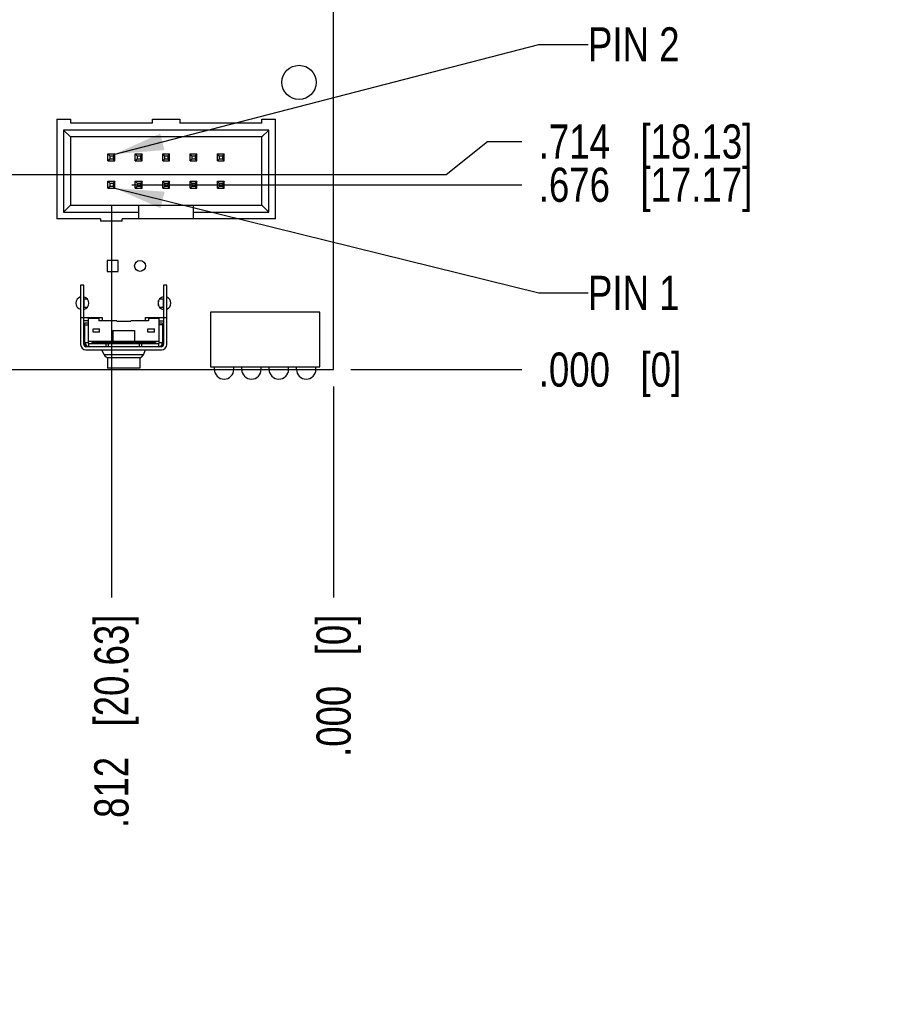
# Model space of a CAD drawing. Header units: inches. Extents: x 0 to 34, y 0 to 22.
# Tile 11 of 33: x 13 to 16.2, y 10.8 to 14.4. Entities that reach past the tile are written whole.
import ezdxf

# ---------------------------------------------------------------- set-up
doc = ezdxf.new("R2010")
doc.units = ezdxf.units.IN
doc.header["$LTSCALE"] = 1.87
doc.header["$MEASUREMENT"] = 0
doc.layers.get('0').update_dxf_attribs({"linetype": 'CONTINUOUS'})
doc.layers.add('DETAIL', color=7, linetype='CONTINUOUS')
doc.layers.add('DIMENSIONS', color=7, linetype='CONTINUOUS')
doc.styles.get("Standard").update_dxf_attribs({"font": 'txt', "width": 0.8})
doc.dimstyles.new('DIMSTYLE_2', dxfattribs={"dimtxt": 0.125, "dimasz": 0.18, "dimexe": 0.18, "dimexo": 0.0625, "dimgap": 0.09, "dimtad": 0, "dimtih": 1, "dimtoh": 1, "dimdec": 3, "dimzin": 4, "dimdsep": 46, "dimtxsty": 'STANDARD', "dimblk": '_FILLED', "dimblk1": '_FILLED', "dimblk2": '_FILLED', "dimcen": 0.09, "dimadec": 0, "dimazin": 0, "dimtp": 0.01, "dimtm": 0.01, "dimtfac": 1, "dimtdec": 3, "dimtofl": 0, "dimtmove": 0, "dimatfit": 3, "dimldrblk": '_FILLED', "dimfxl": 1, "dimtolj": 1, "dimtzin": 4, "dimarcsym": 0})
doc.dimstyles.get("Standard").update_dxf_attribs({"dimtxt": 0.125, "dimasz": 0.18, "dimexe": 0.18, "dimexo": 0.0625, "dimgap": 0.09, "dimtad": 0, "dimtih": 1, "dimtoh": 1, "dimdec": 3, "dimzin": 4, "dimdsep": 46, "dimtxsty": 'STANDARD', "dimblk": '_FILLED', "dimblk1": '_FILLED', "dimblk2": '_FILLED', "dimcen": 0.09, "dimadec": 0, "dimazin": 0, "dimtol": 1, "dimtp": 0.01, "dimtm": 0.01, "dimtfac": 1, "dimtdec": 3, "dimtofl": 0, "dimtmove": 0, "dimatfit": 3, "dimldrblk": '_FILLED', "dimfxl": 1, "dimtolj": 1, "dimtzin": 4, "dimarcsym": 0})

# ---------------------------------------------------------------- blocks, each defined once
blk = doc.blocks.new('*D28')
at = {"layer": 'DIMENSIONS', "color": 2, "linetype": 'CONTINUOUS'}
blk.add_line((13.3119, 13.6739), (13.3119, 12.2394), dxfattribs=at)
at = {"layer": 'DIMENSIONS', "color": 2, "linetype": 'CONTINUOUS', "insert": (13.2494, 12.1769), "char_height": 0.125, "width": 1.225, "attachment_point": 3, "rotation": 90, "line_spacing_factor": 0.9}
blk.add_mtext('.812{\\Ftxt.shx;\\W1.000000;\\H0.125000; }[20.63]', dxfattribs=at)
blk = doc.blocks.new('_FILLED')
at = {"color": 0, "linetype": 'BYBLOCK'}
blk.add_solid([(0, 0), (-1, 0.174), (-1, -0.174)], dxfattribs=at)
blk = doc.blocks.new('*D29')
at = {"layer": 'DIMENSIONS', "color": 2, "linetype": 'CONTINUOUS'}
blk.add_line((14.124, 13.0105), (14.124, 12.2394), dxfattribs=at)
at = {"layer": 'DIMENSIONS', "color": 2, "linetype": 'CONTINUOUS', "insert": (14.0615, 12.1769), "char_height": 0.125, "width": 0.825, "attachment_point": 3, "rotation": 90, "line_spacing_factor": 0.9}
blk.add_mtext('.000{\\Ftxt.shx;\\W1.000000;\\H0.125000; }[0]', dxfattribs=at)
blk = doc.blocks.new('*D30')
at = {"layer": 'DIMENSIONS', "color": 2, "linetype": 'CONTINUOUS'}
blk.add_line((11.3889, 13.7119), (11.3889, 12.2394), dxfattribs=at)
at = {"layer": 'DIMENSIONS', "color": 2, "linetype": 'CONTINUOUS', "insert": (11.3264, 12.1769), "char_height": 0.125, "width": 1.325, "attachment_point": 3, "rotation": 90, "line_spacing_factor": 0.9}
blk.add_mtext('2.735{\\Ftxt.shx;\\W1.000000;\\H0.125000; }[69.47]', dxfattribs=at)
blk = doc.blocks.new('*D31')
at = {"layer": 'DIMENSIONS', "color": 2, "linetype": 'CONTINUOUS'}
blk.add_line((8.6489, 13.6719), (8.6489, 12.2394), dxfattribs=at)
at = {"layer": 'DIMENSIONS', "color": 2, "linetype": 'CONTINUOUS', "insert": (8.5864, 12.1769), "char_height": 0.125, "width": 1.425, "attachment_point": 3, "rotation": 90, "line_spacing_factor": 0.9}
blk.add_mtext('5.475{\\Ftxt.shx;\\W1.000000;\\H0.125000; }[139.07]', dxfattribs=at)
blk = doc.blocks.new('*D32')
at = {"layer": 'DIMENSIONS', "color": 2, "linetype": 'CONTINUOUS'}
blk.add_line((8.2239, 13.6719), (8.2239, 12.2394), dxfattribs=at)
at = {"layer": 'DIMENSIONS', "color": 2, "linetype": 'CONTINUOUS', "insert": (8.1614, 12.1769), "char_height": 0.125, "width": 1.425, "attachment_point": 3, "rotation": 90, "line_spacing_factor": 0.9}
blk.add_mtext('5.900{\\Ftxt.shx;\\W1.000000;\\H0.125000; }[149.86]', dxfattribs=at)
blk = doc.blocks.new('*D38')
at = {"layer": 'DIMENSIONS', "color": 2, "linetype": 'CONTINUOUS'}
blk.add_line((13.3869, 13.7489), (14.8115, 13.7489), dxfattribs=at)
at = {"layer": 'DIMENSIONS', "color": 2, "linetype": 'CONTINUOUS', "insert": (14.874, 13.8114), "char_height": 0.125, "width": 1.225, "attachment_point": 1, "line_spacing_factor": 0.9}
blk.add_mtext('.676{\\Ftxt.shx;\\W1.000000;\\H0.125000; }[17.17]', dxfattribs=at)
blk = doc.blocks.new('*D39')
at = {"layer": 'DIMENSIONS', "color": 2, "linetype": 'CONTINUOUS'}
blk.add_line((14.1865, 13.073), (14.8115, 13.073), dxfattribs=at)
at = {"layer": 'DIMENSIONS', "color": 2, "linetype": 'CONTINUOUS', "insert": (14.874, 13.1355), "char_height": 0.125, "width": 0.825, "attachment_point": 1, "line_spacing_factor": 0.9}
blk.add_mtext('.000{\\Ftxt.shx;\\W1.000000;\\H0.125000; }[0]', dxfattribs=at)
blk = doc.blocks.new('*D40')
at = {"layer": 'DIMENSIONS', "color": 2, "linetype": 'CONTINUOUS'}
for p, q in [((14.5358, 13.7869), (14.6861, 13.9068)), ((14.6861, 13.9068), (14.8115, 13.9068)), ((11.4639, 13.7869), (14.5358, 13.7869))]:
    blk.add_line(p, q, dxfattribs=at)
at = {"layer": 'DIMENSIONS', "color": 2, "linetype": 'CONTINUOUS', "insert": (14.874, 13.9693), "char_height": 0.125, "width": 1.225, "attachment_point": 1, "line_spacing_factor": 0.9}
blk.add_mtext('.714{\\Ftxt.shx;\\W1.000000;\\H0.125000; }[18.13]', dxfattribs=at)
blk = doc.blocks.new('*D43')
at = {"layer": 'DIMENSIONS', "color": 2, "linetype": 'CONTINUOUS'}
blk.add_line((12.2286, 15.04), (14.8115, 15.04), dxfattribs=at)
at = {"layer": 'DIMENSIONS', "color": 2, "linetype": 'CONTINUOUS', "insert": (14.874, 15.1025), "char_height": 0.125, "width": 1.325, "attachment_point": 1, "line_spacing_factor": 0.9}
blk.add_mtext('1.967{\\Ftxt.shx;\\W1.000000;\\H0.125000; }[49.96]', dxfattribs=at)
blk = doc.blocks.new('*D44')
at = {"layer": 'DIMENSIONS', "color": 2, "linetype": 'CONTINUOUS'}
blk.add_line((14.0236, 15.403), (14.8115, 15.403), dxfattribs=at)
at = {"layer": 'DIMENSIONS', "color": 2, "linetype": 'CONTINUOUS', "insert": (14.874, 15.4655), "char_height": 0.125, "width": 1.325, "attachment_point": 1, "line_spacing_factor": 0.9}
blk.add_mtext('2.330{\\Ftxt.shx;\\W1.000000;\\H0.125000; }[59.18]', dxfattribs=at)
blk = doc.blocks.new('*D45')
at = {"layer": 'DIMENSIONS', "color": 2, "linetype": 'CONTINUOUS'}
blk.add_line((13.0985, 15.827), (14.8115, 15.827), dxfattribs=at)
at = {"layer": 'DIMENSIONS', "color": 2, "linetype": 'CONTINUOUS', "insert": (14.874, 15.8895), "char_height": 0.125, "width": 1.325, "attachment_point": 1, "line_spacing_factor": 0.9}
blk.add_mtext('2.754{\\Ftxt.shx;\\W1.000000;\\H0.125000; }[69.95]', dxfattribs=at)
blk = doc.blocks.new('*D46')
at = {"layer": 'DIMENSIONS', "color": 2, "linetype": 'CONTINUOUS'}
blk.add_line((11.8776, 15.996), (14.8115, 15.996), dxfattribs=at)
at = {"layer": 'DIMENSIONS', "color": 2, "linetype": 'CONTINUOUS', "insert": (14.874, 16.0585), "char_height": 0.125, "width": 1.325, "attachment_point": 1, "line_spacing_factor": 0.9}
blk.add_mtext('2.923{\\Ftxt.shx;\\W1.000000;\\H0.125000; }[74.24]', dxfattribs=at)
blk = doc.blocks.new('*D47')
at = {"layer": 'DIMENSIONS', "color": 2, "linetype": 'CONTINUOUS'}
blk.add_line((14.0236, 16.128), (14.8115, 16.128), dxfattribs=at)
at = {"layer": 'DIMENSIONS', "color": 2, "linetype": 'CONTINUOUS', "insert": (14.874, 16.1905), "char_height": 0.125, "width": 1.225, "attachment_point": 1, "line_spacing_factor": 0.9}
blk.add_mtext('3.055{\\Ftxt.shx;\\W1.000000;\\H0.125000; }[77.6]', dxfattribs=at)

msp = doc.modelspace()

# ---------------------------------------------------------------- linework, layer by layer
at = {"color": 7, "linetype": 'CONTINUOUS'}
for p, q in [((14.124, 13.073), (14.124, 17.123)), ((13.1119, 13.9889), (13.1619, 13.9889)), ((13.1119, 13.9889), (13.1119, 13.6239)), ((13.1619, 13.9889), (13.1619, 13.9739)), ((13.4619, 13.9739), (13.1619, 13.9739)), ((13.4619, 13.9889), (13.5619, 13.9889)), ((13.4619, 13.9739), (13.4619, 13.9889)), ((13.5619, 13.9889), (13.5619, 13.9739)), ((13.8619, 13.9739), (13.5619, 13.9739)), ((13.8619, 13.9889), (13.9119, 13.9889)), ((13.8619, 13.9739), (13.8619, 13.9889)), ((13.9119, 13.6239), (13.9119, 13.9889)), ((13.8869, 13.9489), (13.1369, 13.9489)), ((13.1619, 13.9239), (13.1369, 13.9489)), ((13.1369, 13.9489), (13.1369, 13.6489)), ((13.8619, 13.9239), (13.8869, 13.9489)), ((13.8869, 13.6489), (13.8869, 13.9489)), ((13.8619, 13.9239), (13.1619, 13.9239)), ((13.1619, 13.9239), (13.1619, 13.6739)), ((13.8619, 13.6739), (13.8619, 13.9239)), ((13.2994, 13.8614), (13.3244, 13.8614)), ((13.3059, 13.8549), (13.2994, 13.8614)), ((13.2994, 13.8364), (13.2994, 13.8614)), ((13.3059, 13.8429), (13.2994, 13.8364)), ((13.2994, 13.8364), (13.3244, 13.8364)), ((13.3059, 13.8549), (13.3179, 13.8549)), ((13.3059, 13.8549), (13.3059, 13.8429)), ((13.3179, 13.8429), (13.3059, 13.8429)), ((13.3244, 13.8614), (13.3179, 13.8549)), ((13.3179, 13.8549), (13.3179, 13.8429)), ((13.3179, 13.8429), (13.3244, 13.8364)), ((13.3244, 13.8364), (13.3244, 13.8614)), ((13.3994, 13.8614), (13.4244, 13.8614)), ((13.4059, 13.8549), (13.3994, 13.8614)), ((13.3994, 13.8364), (13.3994, 13.8614)), ((13.4059, 13.8429), (13.3994, 13.8364)), ((13.3994, 13.8364), (13.4244, 13.8364)), ((13.4059, 13.8549), (13.4179, 13.8549)), ((13.4059, 13.8549), (13.4059, 13.8429)), ((13.4179, 13.8429), (13.4059, 13.8429)), ((13.4244, 13.8614), (13.4179, 13.8549)), ((13.4179, 13.8549), (13.4179, 13.8429)), ((13.4179, 13.8429), (13.4244, 13.8364)), ((13.4244, 13.8364), (13.4244, 13.8614)), ((13.4994, 13.8614), (13.5244, 13.8614)), ((13.5059, 13.8549), (13.4994, 13.8614)), ((13.4994, 13.8364), (13.4994, 13.8614)), ((13.5059, 13.8429), (13.4994, 13.8364)), ((13.4994, 13.8364), (13.5244, 13.8364)), ((13.5059, 13.8549), (13.5179, 13.8549)), ((13.5059, 13.8549), (13.5059, 13.8429)), ((13.5179, 13.8429), (13.5059, 13.8429)), ((13.5244, 13.8614), (13.5179, 13.8549)), ((13.5179, 13.8549), (13.5179, 13.8429)), ((13.5179, 13.8429), (13.5244, 13.8364)), ((13.5244, 13.8364), (13.5244, 13.8614)), ((13.5994, 13.8614), (13.6244, 13.8614)), ((13.6059, 13.8549), (13.5994, 13.8614)), ((13.5994, 13.8364), (13.5994, 13.8614)), ((13.6059, 13.8429), (13.5994, 13.8364)), ((13.5994, 13.8364), (13.6244, 13.8364)), ((13.6059, 13.8549), (13.6179, 13.8549)), ((13.6059, 13.8549), (13.6059, 13.8429)), ((13.6179, 13.8429), (13.6059, 13.8429)), ((13.6244, 13.8614), (13.6179, 13.8549)), ((13.6179, 13.8549), (13.6179, 13.8429)), ((13.6179, 13.8429), (13.6244, 13.8364)), ((13.6244, 13.8364), (13.6244, 13.8614)), ((13.6994, 13.8614), (13.7244, 13.8614)), ((13.7059, 13.8549), (13.6994, 13.8614)), ((13.6994, 13.8364), (13.6994, 13.8614)), ((13.7059, 13.8429), (13.6994, 13.8364)), ((13.6994, 13.8364), (13.7244, 13.8364)), ((13.7059, 13.8549), (13.7179, 13.8549)), ((13.7059, 13.8549), (13.7059, 13.8429)), ((13.7179, 13.8429), (13.7059, 13.8429)), ((13.7244, 13.8614), (13.7179, 13.8549)), ((13.7179, 13.8549), (13.7179, 13.8429)), ((13.7179, 13.8429), (13.7244, 13.8364)), ((13.7244, 13.8364), (13.7244, 13.8614)), ((13.2994, 13.7614), (13.3244, 13.7614)), ((13.3059, 13.7549), (13.2994, 13.7614)), ((13.2994, 13.7364), (13.2994, 13.7614)), ((13.3059, 13.7549), (13.3179, 13.7549)), ((13.3059, 13.7549), (13.3059, 13.7429)), ((13.3244, 13.7614), (13.3179, 13.7549)), ((13.3179, 13.7549), (13.3179, 13.7429)), ((13.3244, 13.7364), (13.3244, 13.7614)), ((13.3994, 13.7614), (13.4244, 13.7614)), ((13.4059, 13.7549), (13.3994, 13.7614)), ((13.3994, 13.7364), (13.3994, 13.7614)), ((13.4059, 13.7549), (13.4179, 13.7549)), ((13.4059, 13.7549), (13.4059, 13.7429)), ((13.4244, 13.7614), (13.4179, 13.7549)), ((13.4179, 13.7549), (13.4179, 13.7429)), ((13.4244, 13.7364), (13.4244, 13.7614)), ((13.4994, 13.7614), (13.5244, 13.7614)), ((13.5059, 13.7549), (13.4994, 13.7614)), ((13.4994, 13.7364), (13.4994, 13.7614)), ((13.5059, 13.7549), (13.5179, 13.7549)), ((13.5059, 13.7549), (13.5059, 13.7429)), ((13.5244, 13.7614), (13.5179, 13.7549)), ((13.5179, 13.7549), (13.5179, 13.7429)), ((13.5244, 13.7364), (13.5244, 13.7614)), ((13.5994, 13.7614), (13.6244, 13.7614)), ((13.6059, 13.7549), (13.5994, 13.7614)), ((13.5994, 13.7364), (13.5994, 13.7614)), ((13.6059, 13.7549), (13.6179, 13.7549)), ((13.6059, 13.7549), (13.6059, 13.7429)), ((13.6244, 13.7614), (13.6179, 13.7549)), ((13.6179, 13.7549), (13.6179, 13.7429)), ((13.6244, 13.7364), (13.6244, 13.7614)), ((13.6994, 13.7614), (13.7244, 13.7614)), ((13.7059, 13.7549), (13.6994, 13.7614)), ((13.6994, 13.7364), (13.6994, 13.7614)), ((13.7059, 13.7549), (13.7179, 13.7549)), ((13.7059, 13.7549), (13.7059, 13.7429)), ((13.7244, 13.7614), (13.7179, 13.7549)), ((13.7179, 13.7549), (13.7179, 13.7429)), ((13.7244, 13.7364), (13.7244, 13.7614)), ((13.3059, 13.7429), (13.2994, 13.7364)), ((13.2994, 13.7364), (13.3244, 13.7364)), ((13.3179, 13.7429), (13.3059, 13.7429)), ((13.3179, 13.7429), (13.3244, 13.7364)), ((13.4059, 13.7429), (13.3994, 13.7364)), ((13.3994, 13.7364), (13.4244, 13.7364)), ((13.4179, 13.7429), (13.4059, 13.7429)), ((13.4179, 13.7429), (13.4244, 13.7364)), ((13.5059, 13.7429), (13.4994, 13.7364)), ((13.4994, 13.7364), (13.5244, 13.7364)), ((13.5179, 13.7429), (13.5059, 13.7429)), ((13.5179, 13.7429), (13.5244, 13.7364)), ((13.6059, 13.7429), (13.5994, 13.7364)), ((13.5994, 13.7364), (13.6244, 13.7364)), ((13.6179, 13.7429), (13.6059, 13.7429)), ((13.6179, 13.7429), (13.6244, 13.7364)), ((13.7059, 13.7429), (13.6994, 13.7364)), ((13.6994, 13.7364), (13.7244, 13.7364)), ((13.7179, 13.7429), (13.7059, 13.7429)), ((13.7179, 13.7429), (13.7244, 13.7364)), ((13.1369, 13.6489), (13.1619, 13.6739)), ((13.1369, 13.6489), (13.4119, 13.6489)), ((13.1619, 13.6739), (13.8619, 13.6739)), ((13.4119, 13.6239), (13.4119, 13.6739)), ((13.6119, 13.6239), (13.6119, 13.6739)), ((13.6119, 13.6489), (13.8869, 13.6489)), ((13.8619, 13.6739), (13.8869, 13.6489)), ((13.2719, 13.6239), (13.1119, 13.6239)), ((13.2719, 13.6239), (13.2719, 13.6159)), ((13.3519, 13.6159), (13.2719, 13.6159)), ((13.9119, 13.6239), (13.3519, 13.6239)), ((13.3519, 13.6159), (13.3519, 13.6239)), ((13.3369, 13.4719), (13.2969, 13.4719)), ((13.2969, 13.4719), (13.2969, 13.4319)), ((13.3369, 13.4319), (13.3369, 13.4719)), ((13.2969, 13.4319), (13.3369, 13.4319)), ((13.2113, 13.3811), (13.1995, 13.3811)), ((13.1995, 13.3811), (13.1995, 13.1646)), ((13.2113, 13.1646), (13.2113, 13.3811)), ((13.5144, 13.3811), (13.5026, 13.3811)), ((13.5026, 13.3811), (13.5026, 13.1646)), ((13.5144, 13.1646), (13.5144, 13.3811)), ((13.2119, 13.3315), (13.2234, 13.3315)), ((13.2127, 13.3), (13.2127, 13.3315)), ((13.4846, 13.3059), (13.4846, 13.3258)), ((13.4883, 13.3315), (13.5012, 13.3315)), ((13.5012, 13.3315), (13.5012, 13.3)), ((13.2232, 13.3), (13.2127, 13.3)), ((13.502, 13.3), (13.4885, 13.3)), ((13.1995, 13.263), (13.2782, 13.263)), ((13.227, 13.2512), (13.2132, 13.2512)), ((13.227, 13.261), (13.2664, 13.261)), ((13.227, 13.261), (13.227, 13.1715)), ((13.2664, 13.261), (13.2664, 13.2512)), ((13.3313, 13.2512), (13.2664, 13.2512)), ((13.2782, 13.263), (13.2782, 13.2512)), ((13.3313, 13.2512), (13.3313, 13.2504)), ((13.3313, 13.2504), (13.3825, 13.2504)), ((13.4475, 13.2512), (13.3825, 13.2512)), ((13.3825, 13.2504), (13.3825, 13.2512)), ((13.4357, 13.263), (13.5144, 13.263)), ((13.4357, 13.263), (13.4357, 13.2512)), ((13.4475, 13.261), (13.4869, 13.261)), ((13.4475, 13.261), (13.4475, 13.2512)), ((13.4869, 13.1715), (13.4869, 13.261)), ((13.4869, 13.2512), (13.5006, 13.2512)), ((14.0739, 13.2828), (13.6739, 13.2828)), ((13.6739, 13.2828), (13.6739, 13.0828)), ((14.0739, 13.0828), (14.0739, 13.2828)), ((13.227, 13.2421), (13.2152, 13.2421)), ((13.2152, 13.1715), (13.2152, 13.2421)), ((13.2152, 13.2365), (13.227, 13.2365)), ((13.2447, 13.2217), (13.2684, 13.2217)), ((13.2447, 13.2099), (13.2447, 13.2217)), ((13.2684, 13.2099), (13.2684, 13.2217)), ((13.3176, 13.2158), (13.3963, 13.2158)), ((13.3176, 13.2158), (13.3176, 13.1764)), ((13.3963, 13.2158), (13.3963, 13.1764)), ((13.4455, 13.2217), (13.4691, 13.2217)), ((13.4455, 13.2099), (13.4455, 13.2217)), ((13.4691, 13.2099), (13.4691, 13.2217)), ((13.4987, 13.2421), (13.4869, 13.2421)), ((13.4987, 13.2365), (13.4869, 13.2365)), ((13.4987, 13.2421), (13.4987, 13.1715)), ((13.2684, 13.2099), (13.2447, 13.2099)), ((13.4691, 13.2099), (13.4455, 13.2099)), ((13.2152, 13.1715), (13.227, 13.1715)), ((13.2152, 13.1685), (13.2152, 13.1578)), ((13.4947, 13.1567), (13.2191, 13.1567)), ((13.2191, 13.1449), (13.4947, 13.1449)), ((13.227, 13.1764), (13.4869, 13.1764)), ((13.229, 13.1685), (13.4849, 13.1685)), ((13.229, 13.1567), (13.229, 13.1685)), ((13.2408, 13.1764), (13.2408, 13.1725)), ((13.4731, 13.1725), (13.2408, 13.1725)), ((13.2849, 13.1275), (13.2768, 13.1449)), ((13.291, 13.1685), (13.291, 13.1567)), ((13.2999, 13.1685), (13.2999, 13.1567)), ((13.414, 13.1685), (13.414, 13.1567)), ((13.4229, 13.1567), (13.4229, 13.1685)), ((13.429, 13.1275), (13.4371, 13.1451)), ((13.4731, 13.1764), (13.4731, 13.1725)), ((13.4849, 13.1567), (13.4849, 13.1685)), ((13.4869, 13.1715), (13.4987, 13.1715)), ((13.4987, 13.1685), (13.4987, 13.1578)), ((13.429, 13.1275), (13.2849, 13.1275)), ((13.2959, 13.1174), (13.418, 13.1174)), ((13.2979, 13.1174), (13.2979, 13.078)), ((13.416, 13.1174), (13.416, 13.078)), ((12.825, 13.073), (13.6884, 13.073)), ((13.416, 13.078), (13.2979, 13.078)), ((13.6739, 13.0828), (14.0739, 13.0828)), ((13.6884, 13.0734), (13.6884, 13.0828)), ((13.6884, 13.0734), (13.7594, 13.0734)), ((13.7594, 13.0734), (13.7594, 13.0828)), ((13.7594, 13.073), (13.7884, 13.073)), ((13.7884, 13.0734), (13.7884, 13.0828)), ((13.7884, 13.0734), (13.8594, 13.0734)), ((13.8594, 13.0734), (13.8594, 13.0828)), ((13.8594, 13.073), (13.8884, 13.073)), ((13.8884, 13.0734), (13.8884, 13.0828)), ((13.8884, 13.0734), (13.9594, 13.0734)), ((13.9594, 13.0734), (13.9594, 13.0828)), ((13.9594, 13.073), (13.9884, 13.073)), ((13.9884, 13.0734), (13.9884, 13.0828)), ((13.9884, 13.0734), (14.0594, 13.0734)), ((14.0594, 13.0734), (14.0594, 13.0828)), ((14.0594, 13.073), (14.124, 13.073))]:
    msp.add_line(p, q, dxfattribs=at)
for centre, radius in [((13.9979, 14.1231), 0.0625), ((13.4169, 13.4519), 0.02)]:
    msp.add_circle(centre, radius, dxfattribs=at)
for centre, radius, start, end in [((13.2059, 13.3159), 0.0235, 105.7976, 254.2024), ((13.2059, 13.3159), 0.0235, 283.3181, 76.6819), ((13.5059, 13.3159), 0.0235, 97.9445, 262.0555), ((13.5059, 13.3159), 0.0235, 291.3696, 68.6304), ((13.2132, 13.2492), 0.00197, 90, 119.9865), ((13.5006, 13.2492), 0.00197, 29.9906, 90), ((13.2191, 13.1646), 0.0197, 180, 270), ((13.2191, 13.1646), 0.00787, 180, 270), ((13.23, 13.1715), 0.0148, 180, 251.114), ((13.2302, 13.1715), 0.0032, 180, 247.3801), ((13.3569, 13.1508), 0.0197, 67.5, 112.5), ((13.4839, 13.1715), 0.0148, 273.9499, 360), ((13.4837, 13.1715), 0.0032, 292.6199, 360), ((13.4947, 13.1646), 0.0197, 270, 360), ((13.4947, 13.1646), 0.00787, 270, 360), ((13.3028, 13.1358), 0.0197, 205, 249.6555), ((13.4111, 13.1358), 0.0197, 290.3445, 335), ((13.7239, 13.0734), 0.0355, 180, 360), ((13.8239, 13.0734), 0.0355, 180, 360), ((13.9239, 13.0734), 0.0355, 180, 360), ((14.0239, 13.0734), 0.0355, 180, 360)]:
    msp.add_arc(centre, radius, start, end, dxfattribs=at)

# ---------------------------------------------------------------- texts
at = {"layer": 'DETAIL', "color": 2, "linetype": 'CONTINUOUS', "char_height": 0.125, "width": 0.5, "attachment_point": 1, "line_spacing_factor": 0.9}
for s, insert in [('PIN 2', (15.054, 14.3246)), ('PIN 1', (15.054, 13.416))]:
    msp.add_mtext(s, dxfattribs=dict(at, insert=insert))

# ---------------------------------------------------------------- dimensions: what is measured, and where the dimension line sits
at = {"layer": 'DIMENSIONS', "color": 2, "linetype": 'CONTINUOUS'}
for feature_location, offset, dtype, origin, picture, middle in [((14.0236, 16.128), (0.7879, 0), 0, (13.9611, 13.073), '*D47', (15.4865, 16.128)), ((11.8776, 15.996), (2.9339, 0), 0, (11.8151, 13.073), '*D46', (15.5365, 15.996)), ((13.0985, 15.827), (1.713, 0), 0, (13.036, 13.073), '*D45', (15.5365, 15.827)), ((14.0236, 15.403), (0.7879, 0), 0, (13.9611, 13.073), '*D44', (15.5365, 15.403)), ((12.2286, 15.04), (2.5829, 0), 0, (12.1661, 13.073), '*D43', (15.5365, 15.04)), ((11.4639, 13.7869), (3.3477, 0.1199), 0, (11.4014, 13.073), '*D40', (15.4865, 13.9068)), ((13.3869, 13.7489), (1.4247, 0), 0, (14.124, 13.073), '*D38', (15.4865, 13.7489)), ((11.3889, 13.7119), (0, -1.4725), 1, (14.124, 13.7744), '*D30', (11.5233, 11.2462)), ((8.2239, 13.6719), (0, -1.4325), 1, (14.124, 13.7344), '*D32', (8.3807, 11.1962)), ((8.6489, 13.6719), (0, -1.4325), 1, (14.124, 13.7344), '*D31', (8.8057, 11.1962)), ((13.3119, 13.6739), (0, -1.4345), 1, (14.124, 13.073), '*D28', (13.4463, 11.3409)), ((14.1865138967, 13.0730231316), (0.625, 0), 0, (14.1240138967, 13.0730231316), '*D39', (15.2865138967, 13.0730231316)), ((14.1240138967, 13.0105231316), (0, -0.7711574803), 1, (14.1240138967, 13.0730231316), '*D29', (14.2360323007, 11.5408664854))]:
    dim = msp.add_ordinate_dim(feature_location=feature_location, offset=offset, dtype=dtype, origin=origin, dimstyle='DIMSTYLE_2', dxfattribs=at)
    dim.commit()
    dim.dimension.update_dxf_attribs({"geometry": picture, "text_midpoint": middle})

# ---------------------------------------------------------------- leaders
at = {"layer": 'DETAIL', "color": 2, "linetype": 'CONTINUOUS'}
for points in [[(13.3239, 13.8609), (14.874, 14.2621), (15.054, 14.2621)], [(13.3244, 13.7364), (14.874, 13.3535), (15.054, 13.3535)]]:
    msp.add_leader(points, dimstyle='STANDARD', override={"dimtad": 0}, dxfattribs=at)

doc.saveas('drawing.dxf')
